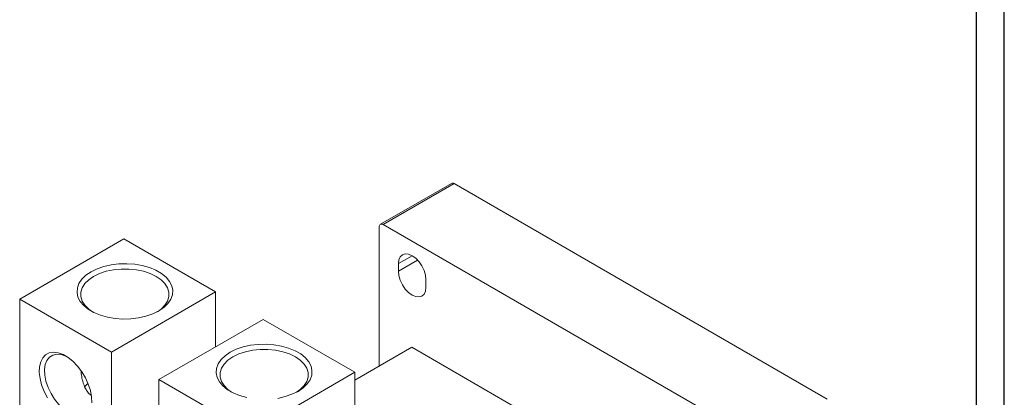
# Model space of a CAD drawing. Header units: millimetres. Extents: x 0 to 1189, y 0 to 841.
# Tile 5 of 7: x 924 to 1189, y 319 to 420. Entities that reach past the tile are written whole.
import ezdxf

# ---------------------------------------------------------------- set-up
doc = ezdxf.new("R2010")
doc.units = ezdxf.units.MM
doc.layers.add('FORMATO', color=7, linetype='Continuous')

msp = doc.modelspace()

# ---------------------------------------------------------------- linework, layer by layer
at = {"color": 7, "linetype": 'Continuous', "lineweight": 15}
for p, q in [((1040.14, 376.46), (1021.05, 365.44)), ((1040.89, 376.39), (1021.8, 365.37)), ((1141.3, 318.43), (1040.89, 376.39)), ((1020.74, 364.76), (1020.74, 327.32)), ((1122.21, 307.4), (1021.8, 365.37)), ((923.94, 345.29), (952.01, 361.5)), ((952.01, 361.5), (976.69, 347.25)), ((1025.87, 352.82), (1025.87, 354.86)), ((1033.29, 350.57), (1033.29, 348.53)), ((948.62, 331.05), (976.69, 347.25)), ((976.69, 347.25), (976.69, 332.47)), ((923.94, 345.29), (948.62, 331.05)), ((923.94, 316.77), (923.94, 345.29)), ((961.42, 323.66), (989.49, 339.86)), ((989.49, 339.86), (1014.17, 325.62)), ((1014.17, 323.52), (1029.47, 332.36)), ((1114.54, 283.25), (1029.47, 332.36)), ((948.62, 302.52), (948.62, 331.05)), ((961.42, 295.14), (961.42, 323.66)), ((961.42, 323.66), (986.09, 309.41)), ((986.09, 309.41), (1014.17, 325.62)), ((1014.17, 325.62), (1014.17, 310.84))]:
    msp.add_line(p, q, dxfattribs=at)
at = {"color": 8, "linetype": 'Continuous', "lineweight": 15}
for p, q in [((1025.87, 354.86), (1029.58, 357)), ((1025.87, 352.82), (1031.05, 355.81))]:
    msp.add_line(p, q, dxfattribs=at)
at = {"color": 7, "linetype": 'Continuous', "lineweight": 15, "flags": 128}
for points in [[(1025.87, 354.86), (1025.99, 355.89), (1026.37, 356.71), (1026.96, 357.26), (1027.72, 357.5), (1028.62, 357.41), (1029.58, 357), (1030.54, 356.3), (1031.44, 355.35), (1032.21, 354.23), (1032.8, 353), (1033.17, 351.75), (1033.29, 350.57)], [(961.38, 342.13), (959.75, 341.33), (957.92, 340.7), (955.94, 340.26), (953.85, 340), (951.73, 339.95), (949.61, 340.11), (947.57, 340.46), (945.66, 341), (943.92, 341.71), (942.41, 342.58), (941.18, 343.58), (940.24, 344.69), (939.63, 345.87), (939.37, 347.09), (939.46, 348.31), (939.89, 349.52), (940.67, 350.66), (941.76, 351.72), (943.14, 352.66), (944.76, 353.45), (946.59, 354.08), (948.58, 354.53), (950.66, 354.78), (952.79, 354.83), (954.91, 354.68), (956.95, 354.33), (958.86, 353.79), (960.6, 353.08), (962.1, 352.21), (963.34, 351.21), (964.28, 350.1), (964.88, 348.92), (965.15, 347.7), (965.06, 346.47), (964.62, 345.27), (963.85, 344.12), (962.76, 343.07), (961.38, 342.13)], [(961.01, 341.92), (962.01, 342.64), (963.04, 343.67), (963.75, 344.8), (964.11, 345.98), (964.11, 347.18), (963.75, 348.36), (963.04, 349.48), (962.01, 350.52), (960.67, 351.43), (959.08, 352.2), (957.29, 352.8), (955.34, 353.21), (953.3, 353.42), (951.22, 353.42), (949.18, 353.21), (947.23, 352.8), (945.43, 352.2), (943.84, 351.43), (942.51, 350.52), (941.47, 349.48), (940.76, 348.36), (940.4, 347.18), (940.4, 345.98), (940.76, 344.8), (941.47, 343.67), (942.51, 342.64), (943.5, 341.92)], [(1033.29, 348.53), (1033.17, 347.49), (1032.8, 346.67), (1032.21, 346.13), (1031.44, 345.89), (1030.54, 345.98), (1029.58, 346.39), (1028.62, 347.09), (1027.72, 348.03), (1026.96, 349.16), (1026.37, 350.38), (1025.99, 351.63), (1025.87, 352.82)], [(985.05, 318.82), (983.13, 319.36), (981.4, 320.08), (979.89, 320.95), (978.65, 321.95), (977.72, 323.05), (977.11, 324.23), (976.85, 325.45), (976.93, 326.68), (977.37, 327.88), (978.15, 329.03), (979.24, 330.09), (980.61, 331.02), (982.24, 331.82), (984.07, 332.45), (986.05, 332.9), (988.14, 333.15), (990.27, 333.2), (992.38, 333.05), (994.42, 332.7), (996.34, 332.16), (998.07, 331.44), (999.58, 330.57), (1000.82, 329.57), (1001.75, 328.47), (1002.36, 327.29), (1002.62, 326.07), (1002.54, 324.84), (1002.1, 323.63), (1001.32, 322.49), (1000.23, 321.43), (998.86, 320.49)], [(998.49, 320.29), (999.48, 321), (1000.52, 322.04), (1001.23, 323.16), (1001.59, 324.34), (1001.59, 325.54), (1001.23, 326.72), (1000.52, 327.85), (999.48, 328.88), (998.15, 329.8), (996.56, 330.57), (994.76, 331.17), (992.81, 331.58), (990.77, 331.79), (988.7, 331.79), (986.66, 331.58), (984.71, 331.17), (982.91, 330.57), (981.32, 329.8), (979.99, 328.88), (978.95, 327.85), (978.24, 326.72), (977.88, 325.54), (977.88, 324.34), (978.24, 323.16), (978.95, 322.04), (979.99, 321), (980.98, 320.29)], [(931.4, 318.8), (930.52, 320.48), (929.85, 322.22), (929.41, 323.94), (929.21, 325.58), (929.28, 327.1), (929.6, 328.42), (930.15, 329.51), (930.93, 330.33), (931.91, 330.84), (933.04, 331.02), (934.29, 330.88), (935.61, 330.41), (936.95, 329.64), (938.27, 328.58), (939.52, 327.28), (940.65, 325.79), (941.62, 324.16), (942.4, 322.44), (942.96, 320.71), (943.28, 319.02), (943.34, 317.43)], [(936.64, 329.84), (936.34, 329.99), (935.08, 330.42), (933.9, 330.51), (932.84, 330.27), (931.95, 329.71), (931.27, 328.84), (930.82, 327.7), (930.63, 326.35), (930.69, 324.82), (931.02, 323.2), (931.58, 321.53), (932.37, 319.9), (933.35, 318.37), (934.48, 317), (935.7, 315.84), (936.98, 314.95)], [(941.37, 321.64), (941.48, 321.78), (942.32, 322.65)], [(998.86, 320.49), (997.23, 319.7), (995.4, 319.07), (993.42, 318.62)]]:
    msp.add_lwpolyline(points, dxfattribs=at)
at = {"color": 7, "linetype": 'Continuous', "lineweight": 15}
for centre, radius, start, end in [((1040.45, 375.78), 0.754, 54.383, 114.3068), ((1021.39, 364.86), 0.655, 50.7968, 189.2145)]:
    msp.add_arc(centre, radius, start, end, dxfattribs=at)
msp.add_open_spline([(940.45, 326.03), (940.47, 325.78), (940.52, 325.26), (940.63, 324.47), (940.79, 323.67), (941, 322.88), (941.31, 321.98), (941.78, 321), (942.35, 320.19), (942.84, 319.66), (943.09, 319.46), (943.19, 319.37)], degree=3, knots=[0, 0, 0, 0, 0.094783, 0.198653, 0.303162, 0.409811, 0.517285, 0.684683, 0.856567, 0.940106, 1, 1, 1, 1], dxfattribs=at)
at = {"layer": 'FORMATO'}
for p, q in [((1189, 0), (1189, 841)), ((1181.52, 5), (1181.52, 831))]:
    msp.add_line(p, q, dxfattribs=at)

doc.saveas('drawing.dxf')
